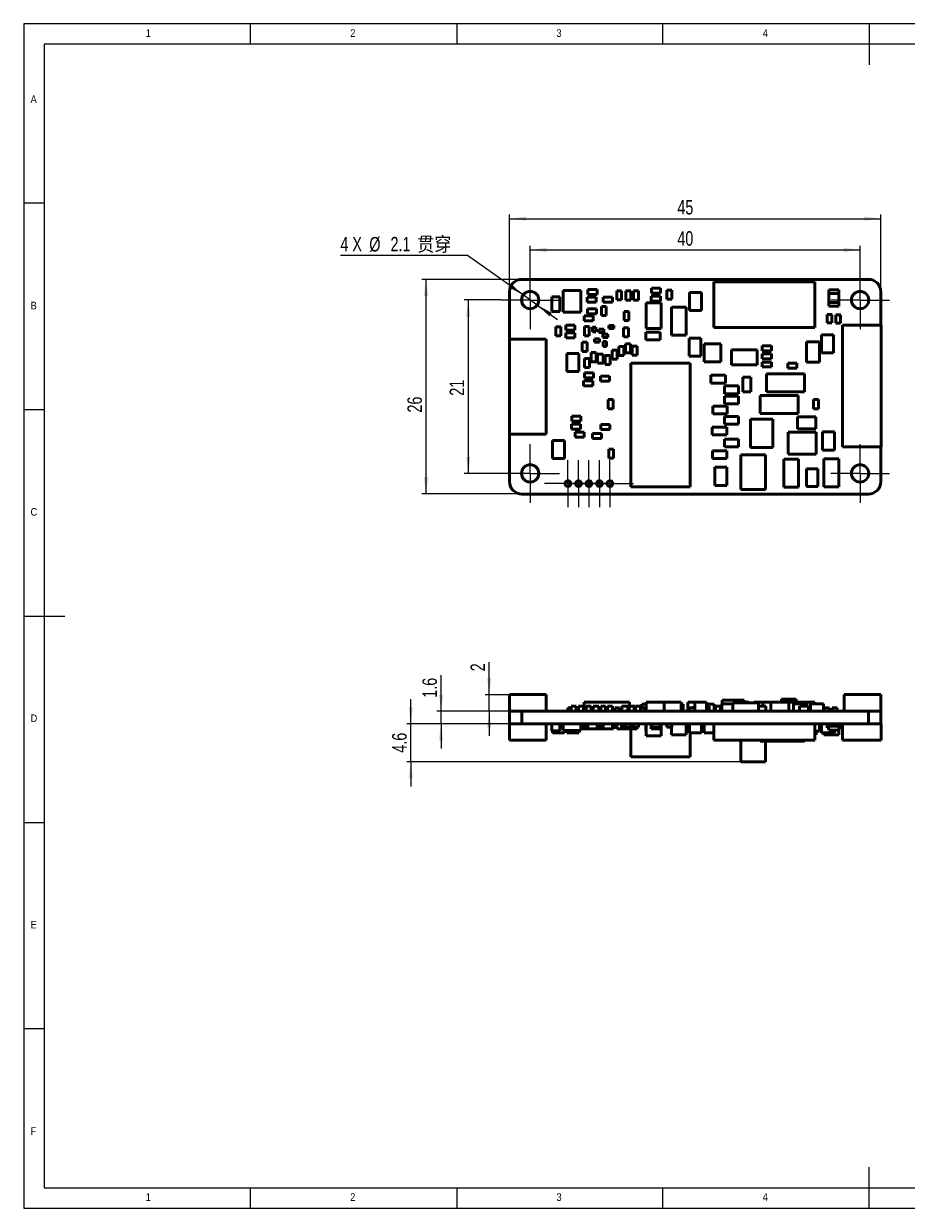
# Model space of a CAD drawing. Header units: millimetres. Extents: x 2 to 208, y 2 to 146.
# Tile 1 of 2: x 2 to 110, y 2 to 146. Entities that reach past the tile are written whole.
import ezdxf

# ---------------------------------------------------------------- set-up
doc = ezdxf.new("R2010")
doc.units = ezdxf.units.MM
doc.header["$LTSCALE"] = 0.5
doc.linetypes.add('CENTERX2', pattern=[20.32, 12.7, -2.54, 2.54, -2.54])
for name, color, linetype in [('CEN', 1, 'CENTERX2'), ('DIM', 82, 'Continuous'), ('TEXT', 5, 'Continuous')]:
    doc.layers.add(name, color=color, linetype=linetype)
doc.layers.add('SOL', color=7, linetype='Continuous', lineweight=50)
doc.styles.add('SLDTEXTSTYLE1', font='GOTHIC.TTF', dxfattribs={"width": 0.913})
doc.styles.add('SLDTEXTSTYLE4', font='ARIALNI.TTF', dxfattribs={"width": 0.87})
doc.styles.add('SLDTEXTSTYLE5', font='ARIALN.TTF', dxfattribs={"width": 0.87})
doc.styles.add('SLDTEXTSTYLE6', font='ARIALN.TTF', dxfattribs={"width": 0.87, "bigfont": 'bigfont'})
doc.dimstyles.new('SLDDIMSTYLE0', dxfattribs={"dimtxt": 1.75, "dimasz": 2, "dimexe": 0, "dimexo": 0.0625, "dimgap": 0.4375, "dimtad": 2, "dimrnd": 1e-09, "dimzin": 12, "dimdsep": 46, "dimtxsty": 'SLDTEXTSTYLE4', "dimsah": 1, "dimcen": 0.09, "dimadec": 0, "dimazin": 3, "dimtfac": 1, "dimtofl": 0, "dimtmove": 0, "dimatfit": 3, "dimfxl": 0, "dimfrac": 2, "dimtolj": 1, "dimtzin": 12, "dimarcsym": 0})
doc.dimstyles.new('SLDDIMSTYLE1', dxfattribs={"dimtxt": 1.75, "dimasz": 2, "dimexe": 0, "dimexo": 0.0625, "dimgap": 0.4375, "dimtad": 0, "dimtih": 1, "dimtoh": 1, "dimrnd": 1e-09, "dimzin": 12, "dimdsep": 46, "dimtxsty": 'SLDTEXTSTYLE4', "dimsah": 1, "dimcen": 0, "dimadec": 0, "dimazin": 3, "dimtfac": 1, "dimtmove": 0, "dimatfit": 3, "dimfxl": 0, "dimfrac": 2, "dimtolj": 1, "dimtzin": 12, "dimarcsym": 0})
doc.dimstyles.new('SLDDIMSTYLE2', dxfattribs={"dimtxt": 1.75, "dimasz": 2, "dimexe": 0, "dimexo": 0.0625, "dimgap": 0.4375, "dimtad": 2, "dimrnd": 1e-09, "dimzin": 12, "dimdsep": 46, "dimtxsty": 'SLDTEXTSTYLE4', "dimsah": 1, "dimcen": 0.09, "dimadec": 0, "dimazin": 3, "dimtfac": 1, "dimtmove": 0, "dimatfit": 0, "dimfxl": 0, "dimfrac": 2, "dimtolj": 1, "dimtzin": 12, "dimarcsym": 0})

# ---------------------------------------------------------------- blocks, each defined once
blk = doc.blocks.new('_D')
at = {"layer": 'DIM'}
for p, q in [((61.4, 113.53), (61.4, 122.88)), ((61.4, 122.38), (106.4, 122.38)), ((106.4, 113.53), (106.4, 122.88))]:
    blk.add_line(p, q, dxfattribs=at)
for points in [[(61.4, 122.38), (63.4, 122.13), (63.4, 122.63)], [(106.4, 122.38), (104.4, 122.63), (104.4, 122.13)]]:
    blk.add_solid(points, dxfattribs=at)
at = {"layer": 'DIM', "insert": (81.74, 124.64), "char_height": 1.75, "attachment_point": 1, "style": 'SLDTEXTSTYLE5'}
blk.add_mtext('45', dxfattribs=at)
blk = doc.blocks.new('_D_1')
at = {"layer": 'DIM'}
for p, q in [((62.9, 115.03), (50.77, 115.03)), ((51.27, 115.03), (51.27, 89.03)), ((62.9, 89.03), (50.77, 89.03))]:
    blk.add_line(p, q, dxfattribs=at)
for points in [[(51.27, 115.03), (51.02, 113.03), (51.52, 113.03)], [(51.27, 89.03), (51.52, 91.03), (51.02, 91.03)]]:
    blk.add_solid(points, dxfattribs=at)
at = {"layer": 'DIM', "insert": (49.02, 98.89), "char_height": 1.75, "attachment_point": 1, "rotation": 90, "style": 'SLDTEXTSTYLE5'}
blk.add_mtext('26', dxfattribs=at)
blk = doc.blocks.new('_D_2')
at = {"layer": 'DIM'}
for p, q in [((63.9, 116.08), (63.9, 119.1)), ((63.9, 118.6), (103.9, 118.6)), ((103.9, 116.08), (103.9, 119.1))]:
    blk.add_line(p, q, dxfattribs=at)
for points in [[(63.9, 118.6), (65.9, 118.35), (65.9, 118.85)], [(103.9, 118.6), (101.9, 118.85), (101.9, 118.35)]]:
    blk.add_solid(points, dxfattribs=at)
at = {"layer": 'DIM', "insert": (81.74, 120.86), "char_height": 1.75, "attachment_point": 1, "style": 'SLDTEXTSTYLE5'}
blk.add_mtext('40', dxfattribs=at)
blk = doc.blocks.new('_D_3')
at = {"layer": 'DIM'}
for p, q in [((60.35, 112.53), (55.9, 112.53)), ((56.4, 112.53), (56.4, 91.53)), ((60.35, 91.53), (55.9, 91.53))]:
    blk.add_line(p, q, dxfattribs=at)
for points in [[(56.4, 112.53), (56.15, 110.53), (56.65, 110.53)], [(56.4, 91.53), (56.65, 93.53), (56.15, 93.53)]]:
    blk.add_solid(points, dxfattribs=at)
at = {"layer": 'DIM', "insert": (54.14, 100.93), "char_height": 1.75, "attachment_point": 1, "rotation": 90, "style": 'SLDTEXTSTYLE5'}
blk.add_mtext('21', dxfattribs=at)
blk = doc.blocks.new('_D_4')
at = {"layer": 'DIM'}
for p, q in [((56.32, 117.91), (40.89, 117.91)), ((63.04, 113.14), (56.32, 117.91)), ((64.76, 111.92), (63.04, 113.14)), ((64.76, 111.92), (67.2, 110.18))]:
    blk.add_line(p, q, dxfattribs=at)
for points in [[(63.04, 113.14), (61.56, 114.5), (61.27, 114.09)], [(64.76, 111.92), (66.24, 110.56), (66.53, 110.96)]]:
    blk.add_solid(points, dxfattribs=at)
at = {"layer": 'DIM', "char_height": 1.75, "attachment_point": 1}
for s, insert, style in [('4 X ', (40.89, 120.17), 'SLDTEXTSTYLE5'), ('%%c', (44.4, 120.16), 'SLDTEXTSTYLE5'), ('2.1', (46.97, 120.17), 'SLDTEXTSTYLE5'), (' 贯穿', (49.71, 120.17), 'SLDTEXTSTYLE6')]:
    blk.add_mtext(s, dxfattribs=dict(at, insert=insert, style=style))
blk = doc.blocks.new('SW_CENTERMARKSYMBOL_0')
at = {"layer": 'CEN', "color": 0}
for p, q in [((0, 2.5), (0, 2.85)), ((0, 0), (0, 2.5)), ((-2.5, 0), (-2.85, 0)), ((0, 0), (-2.5, 0)), ((0, 0), (0, -2.5)), ((0, 0), (2.5, 0)), ((2.5, 0), (2.85, 0)), ((0, -2.5), (0, -2.85))]:
    blk.add_line(p, q, dxfattribs=at)
blk = doc.blocks.new('SW_CENTERMARKSYMBOL_1')
at = {"layer": 'CEN', "color": 0}
for p, q in [((0, 2.5), (0, 2.85)), ((0, 0), (0, 2.5)), ((-2.5, 0), (-2.85, 0)), ((0, 0), (-2.5, 0)), ((0, 0), (0, -2.5)), ((0, 0), (2.5, 0)), ((2.5, 0), (2.85, 0)), ((0, -2.5), (0, -2.85))]:
    blk.add_line(p, q, dxfattribs=at)
blk = doc.blocks.new('SW_CENTERMARKSYMBOL_2')
at = {"layer": 'CEN', "color": 0}
for p, q in [((0, 2.5), (0, 2.85)), ((0, 0), (0, 2.5)), ((0, 0), (-2.5, 0)), ((0, 0), (0, -2.5)), ((0, 0), (2.5, 0)), ((2.5, 0), (2.85, 0)), ((-2.5, 0), (-2.85, 0)), ((0, -2.5), (0, -2.85))]:
    blk.add_line(p, q, dxfattribs=at)
blk = doc.blocks.new('SW_CENTERMARKSYMBOL_3')
at = {"layer": 'CEN', "color": 0}
for p, q in [((0, 2.5), (0, 2.85)), ((0, 0), (0, 2.5)), ((0, 0), (-2.5, 0)), ((0, 0), (0, -2.5)), ((0, 0), (2.5, 0)), ((2.5, 0), (2.85, 0)), ((-2.5, 0), (-2.85, 0)), ((0, -2.5), (0, -2.85))]:
    blk.add_line(p, q, dxfattribs=at)
blk = doc.blocks.new('SW_CENTERMARKSYMBOL_4')
at = {"layer": 'CEN', "color": 0}
for p, q in [((0, 2.5), (0, 3.55)), ((0, 0), (0, 2.5)), ((-2.5, 0), (-3.55, 0)), ((0, 0), (-2.5, 0)), ((0, 0), (0, -2.5)), ((0, 0), (2.5, 0)), ((2.5, 0), (3.55, 0)), ((0, -2.5), (0, -3.55))]:
    blk.add_line(p, q, dxfattribs=at)
blk = doc.blocks.new('SW_CENTERMARKSYMBOL_5')
at = {"layer": 'CEN', "color": 0}
for p, q in [((0, 2.5), (0, 3.55)), ((0, 0), (0, 2.5)), ((0, 0), (-2.5, 0)), ((0, 0), (0, -2.5)), ((0, 0), (2.5, 0)), ((2.5, 0), (3.55, 0)), ((-2.5, 0), (-3.55, 0)), ((0, -2.5), (0, -3.55))]:
    blk.add_line(p, q, dxfattribs=at)
blk = doc.blocks.new('SW_CENTERMARKSYMBOL_6')
at = {"layer": 'CEN', "color": 0}
for p, q in [((0, 2.5), (0, 2.85)), ((0, 0), (0, 2.5)), ((-2.5, 0), (-2.85, 0)), ((0, 0), (-2.5, 0)), ((0, 0), (0, -2.5)), ((0, 0), (2.5, 0)), ((2.5, 0), (2.85, 0)), ((0, -2.5), (0, -2.85))]:
    blk.add_line(p, q, dxfattribs=at)
blk = doc.blocks.new('SW_CENTERMARKSYMBOL_7')
at = {"layer": 'CEN', "color": 0}
for p, q in [((0, 2.5), (0, 3.55)), ((0, 0), (0, 2.5)), ((0, 0), (-2.5, 0)), ((0, 0), (0, -2.5)), ((0, 0), (2.5, 0)), ((2.5, 0), (3.55, 0)), ((-2.5, 0), (-3.55, 0)), ((0, -2.5), (0, -3.55))]:
    blk.add_line(p, q, dxfattribs=at)
blk = doc.blocks.new('SW_CENTERMARKSYMBOL_8')
at = {"layer": 'CEN', "color": 0}
for p, q in [((0, 2.5), (0, 3.55)), ((0, 0), (0, 2.5)), ((-2.5, 0), (-3.55, 0)), ((0, 0), (-2.5, 0)), ((0, 0), (0, -2.5)), ((0, 0), (2.5, 0)), ((2.5, 0), (3.55, 0)), ((0, -2.5), (0, -3.55))]:
    blk.add_line(p, q, dxfattribs=at)
blk = doc.blocks.new('_D_5')
at = {"layer": 'DIM'}
for p, q in [((53.1, 62.72), (53.1, 67.08)), ((61.4, 62.72), (52.6, 62.72)), ((53.1, 61.19), (53.1, 62.72)), ((61.4, 61.19), (52.6, 61.19)), ((53.1, 61.19), (53.1, 58.19))]:
    blk.add_line(p, q, dxfattribs=at)
for points in [[(53.1, 62.72), (53.35, 64.72), (52.85, 64.72)], [(53.1, 61.19), (52.85, 59.19), (53.35, 59.19)]]:
    blk.add_solid(points, dxfattribs=at)
at = {"layer": 'DIM', "insert": (50.84, 64.34), "char_height": 1.75, "attachment_point": 1, "rotation": 90, "style": 'SLDTEXTSTYLE5'}
blk.add_mtext('1.6', dxfattribs=at)
blk = doc.blocks.new('_D_6')
at = {"layer": 'DIM'}
for p, q in [((58.93, 64.72), (58.93, 68.64)), ((61.4, 64.72), (58.43, 64.72)), ((58.93, 62.72), (58.93, 64.72)), ((61.4, 62.72), (58.43, 62.72)), ((58.93, 62.72), (58.93, 59.72))]:
    blk.add_line(p, q, dxfattribs=at)
for points in [[(58.93, 64.72), (59.18, 66.72), (58.68, 66.72)], [(58.93, 62.72), (58.68, 60.72), (59.18, 60.72)]]:
    blk.add_solid(points, dxfattribs=at)
at = {"layer": 'DIM', "insert": (56.68, 67.55), "char_height": 1.75, "attachment_point": 1, "rotation": 90, "style": 'SLDTEXTSTYLE5'}
blk.add_mtext('2', dxfattribs=at)
blk = doc.blocks.new('_D_7')
at = {"layer": 'DIM'}
for p, q in [((49.43, 61.19), (49.43, 64.19)), ((61.4, 61.19), (48.93, 61.19)), ((49.43, 56.59), (49.43, 61.19)), ((89.44, 56.59), (48.93, 56.59)), ((49.43, 56.59), (49.43, 53.59))]:
    blk.add_line(p, q, dxfattribs=at)
for points in [[(49.43, 61.19), (49.68, 63.19), (49.18, 63.19)], [(49.43, 56.59), (49.18, 54.59), (49.68, 54.59)]]:
    blk.add_solid(points, dxfattribs=at)
at = {"layer": 'DIM', "insert": (47.17, 57.69), "char_height": 1.75, "attachment_point": 1, "rotation": 90, "style": 'SLDTEXTSTYLE5'}
blk.add_mtext('4.6', dxfattribs=at)

msp = doc.modelspace()

# ---------------------------------------------------------------- linework, layer by layer
at = {"layer": 'SOL'}
for p, q in [((62.901, 115.027), (104.901, 115.027)), ((61.401, 107.793), (61.401, 113.527)), ((70.044, 113.684), (67.885, 113.684)), ((67.885, 113.684), (67.885, 111.055)), ((70.044, 111.055), (70.044, 113.684)), ((70.906, 113.807), (70.906, 113.207)), ((72.006, 113.807), (70.906, 113.807)), ((72.006, 113.207), (72.006, 113.807)), ((74.387, 113.646), (74.987, 113.646)), ((74.387, 112.546), (74.387, 113.646)), ((74.987, 113.646), (74.987, 112.546)), ((75.504, 113.621), (76.104, 113.621)), ((75.504, 112.521), (75.504, 113.621)), ((76.104, 113.621), (76.104, 112.521)), ((76.444, 112.521), (76.444, 113.621)), ((76.444, 113.621), (77.044, 113.621)), ((77.044, 113.621), (77.044, 112.521)), ((78.607, 113.955), (78.607, 113.355)), ((79.707, 113.955), (78.607, 113.955)), ((79.707, 113.355), (79.707, 113.955)), ((80.483, 113.722), (81.083, 113.722)), ((80.483, 112.622), (80.483, 113.722)), ((81.083, 113.722), (81.083, 112.622)), ((84.678, 113.457), (83.228, 113.457)), ((83.228, 113.457), (83.228, 111.257)), ((84.678, 111.257), (84.678, 113.457)), ((86.176, 109.211), (86.176, 114.722)), ((86.176, 114.722), (98.426, 114.722)), ((98.426, 114.722), (98.426, 109.211)), ((100.116, 112.715), (100.116, 113.77)), ((100.116, 113.77), (101.316, 113.77)), ((101.316, 113.77), (101.316, 112.65)), ((106.401, 113.527), (106.401, 109.479)), ((66.543, 112.902), (67.493, 112.902)), ((66.543, 111.152), (66.543, 112.902)), ((67.493, 112.902), (67.493, 111.152)), ((70.805, 112.867), (70.805, 112.267)), ((71.905, 112.867), (70.805, 112.867)), ((70.805, 112.267), (71.905, 112.267)), ((70.906, 113.207), (72.006, 113.207)), ((71.905, 112.267), (71.905, 112.867)), ((72.765, 112.863), (72.765, 112.263)), ((73.865, 112.863), (72.765, 112.863)), ((72.765, 112.263), (73.865, 112.263)), ((73.865, 112.263), (73.865, 112.863)), ((74.987, 112.546), (74.387, 112.546)), ((76.104, 112.521), (75.504, 112.521)), ((77.044, 112.521), (76.444, 112.521)), ((77.978, 109.082), (77.978, 112.182)), ((77.978, 112.182), (79.778, 112.182)), ((79.682, 112.99), (78.582, 112.99)), ((78.582, 112.99), (78.582, 112.39)), ((78.582, 112.39), (79.682, 112.39)), ((78.607, 113.355), (79.707, 113.355)), ((79.682, 112.39), (79.682, 112.99)), ((79.778, 112.182), (79.778, 109.082)), ((81.083, 112.622), (80.483, 112.622)), ((100.116, 112.211), (100.116, 113.329)), ((100.116, 113.329), (101.316, 113.329)), ((101.316, 112.211), (100.116, 112.211)), ((100.116, 111.77), (100.116, 112.211)), ((101.316, 113.329), (101.316, 112.211)), ((101.316, 112.211), (101.316, 111.77)), ((67.493, 111.152), (66.543, 111.152)), ((67.885, 111.055), (70.044, 111.055)), ((70.456, 110.625), (70.456, 110.025)), ((71.556, 110.625), (70.456, 110.625)), ((71.96, 111.466), (70.86, 111.466)), ((70.86, 111.466), (70.86, 110.866)), ((70.86, 110.866), (71.96, 110.866)), ((71.556, 110.025), (71.556, 110.625)), ((71.96, 110.866), (71.96, 111.466)), ((72.532, 111.741), (73.132, 111.741)), ((72.532, 110.641), (72.532, 111.741)), ((73.132, 110.641), (72.532, 110.641)), ((73.132, 111.741), (73.132, 110.641)), ((75.276, 110.032), (75.276, 111.132)), ((75.276, 111.132), (75.876, 111.132)), ((75.876, 111.132), (75.876, 110.032)), ((82.821, 111.651), (81.021, 111.651)), ((81.021, 111.651), (81.021, 108.251)), ((82.821, 108.251), (82.821, 111.651)), ((83.228, 111.257), (84.678, 111.257)), ((99.908, 109.756), (99.908, 110.756)), ((99.908, 110.756), (100.508, 110.756)), ((101.316, 111.77), (100.116, 111.77)), ((100.508, 110.756), (100.487, 110.735)), ((100.487, 110.735), (100.487, 109.756)), ((100.949, 109.73), (100.949, 110.73)), ((100.949, 110.73), (101.549, 110.73)), ((101.549, 110.73), (101.529, 110.71)), ((101.529, 110.71), (101.529, 109.73)), ((67.023, 109.275), (67.623, 109.275)), ((67.023, 108.175), (67.023, 109.275)), ((67.623, 109.275), (67.623, 108.175)), ((68.214, 109.463), (68.214, 108.863)), ((69.314, 109.463), (68.214, 109.463)), ((69.314, 108.863), (69.314, 109.463)), ((70.456, 110.025), (71.556, 110.025)), ((70.471, 109.307), (71.071, 109.307)), ((70.471, 108.207), (70.471, 109.307)), ((71.071, 109.307), (71.071, 108.207)), ((71.866, 109.254), (71.466, 109.254)), ((71.466, 109.254), (71.466, 108.653)), ((71.866, 108.653), (71.866, 109.254)), ((73.424, 109.458), (73.424, 109.058)), ((74.024, 109.458), (73.424, 109.458)), ((74.024, 109.058), (74.024, 109.458)), ((75.202, 109.148), (75.802, 109.148)), ((75.202, 108.048), (75.202, 109.148)), ((75.876, 110.032), (75.276, 110.032)), ((75.802, 109.148), (75.802, 108.048)), ((79.778, 109.082), (77.978, 109.082)), ((98.426, 109.211), (86.176, 109.211)), ((100.487, 109.756), (99.908, 109.756)), ((101.529, 109.73), (100.949, 109.73)), ((101.751, 94.729), (101.751, 109.479)), ((101.751, 109.479), (106.45, 109.479)), ((106.45, 109.479), (106.448, 109.477)), ((106.448, 109.477), (106.448, 94.729)), ((61.4, 107.793), (61.4, 96.262)), ((65.842, 107.793), (61.4, 107.793)), ((65.842, 96.262), (65.842, 107.793)), ((67.623, 108.175), (67.023, 108.175)), ((68.214, 108.863), (69.314, 108.863)), ((68.214, 108.549), (68.214, 107.949)), ((69.314, 108.549), (68.214, 108.549)), ((68.214, 107.949), (69.314, 107.949)), ((69.314, 107.949), (69.314, 108.549)), ((71.071, 108.207), (70.471, 108.207)), ((71.466, 108.653), (71.866, 108.653)), ((72.296, 107.833), (71.696, 107.833)), ((71.696, 107.833), (71.696, 107.433)), ((72.23, 108.976), (72.23, 108.576)), ((72.83, 108.976), (72.23, 108.976)), ((72.23, 108.576), (72.83, 108.576)), ((72.296, 107.433), (72.296, 107.833)), ((72.712, 108.392), (72.712, 107.992)), ((73.312, 108.392), (72.712, 108.392)), ((72.712, 107.992), (73.312, 107.992)), ((72.83, 108.576), (72.83, 108.976)), ((73.312, 107.992), (73.312, 108.392)), ((73.424, 109.058), (74.024, 109.058)), ((75.802, 108.048), (75.202, 108.048)), ((77.926, 108.644), (77.926, 107.694)), ((79.676, 108.644), (77.926, 108.644)), ((77.926, 107.694), (79.676, 107.694)), ((79.676, 107.694), (79.676, 108.644)), ((81.021, 108.251), (82.821, 108.251)), ((83.159, 107.92), (83.159, 105.72)), ((84.609, 107.92), (83.159, 107.92)), ((84.609, 105.72), (84.609, 107.92)), ((99.211, 108.326), (99.211, 106.126)), ((100.661, 108.326), (99.211, 108.326)), ((100.661, 106.126), (100.661, 108.326)), ((70.191, 107.402), (70.791, 107.402)), ((70.191, 106.302), (70.191, 107.402)), ((70.791, 106.302), (70.191, 106.302)), ((70.791, 107.402), (70.791, 106.302)), ((71.696, 107.433), (72.296, 107.433)), ((72.755, 107.508), (72.755, 106.907)), ((73.155, 107.508), (72.755, 107.508)), ((72.755, 106.907), (73.155, 106.907)), ((73.155, 106.907), (73.155, 107.508)), ((73.853, 106.458), (74.453, 106.458)), ((73.853, 105.358), (73.853, 106.458)), ((74.453, 106.458), (74.453, 105.358)), ((74.666, 105.79), (74.666, 106.89)), ((74.666, 106.89), (75.266, 106.89)), ((75.266, 106.89), (75.266, 105.79)), ((75.474, 106.124), (75.474, 107.224)), ((75.474, 107.224), (76.074, 107.224)), ((76.074, 107.224), (76.074, 106.124)), ((76.266, 106.941), (76.866, 106.941)), ((76.266, 105.841), (76.266, 106.941)), ((76.866, 106.941), (76.866, 105.841)), ((84.976, 107.234), (84.976, 105.034)), ((87.008, 107.234), (84.976, 107.234)), ((87.008, 105.034), (87.008, 107.234)), ((88.303, 106.475), (91.403, 106.475)), ((88.303, 104.675), (88.303, 106.475)), ((91.403, 106.475), (91.403, 104.675)), ((93.143, 106.97), (92.043, 106.97)), ((92.043, 106.97), (92.043, 106.37)), ((92.043, 106.37), (93.143, 106.37)), ((93.143, 106.37), (93.143, 106.97)), ((97.384, 105.011), (97.384, 107.46)), ((97.384, 107.46), (98.984, 107.46)), ((98.984, 107.46), (98.984, 105.011)), ((69.8, 106.066), (68.35, 106.066)), ((68.35, 106.066), (68.35, 103.866)), ((69.8, 103.866), (69.8, 106.066)), ((70.496, 105.446), (71.096, 105.446)), ((70.496, 104.346), (70.496, 105.446)), ((71.096, 105.446), (71.096, 104.346)), ((71.283, 105.057), (71.283, 106.157)), ((71.283, 106.157), (71.883, 106.157)), ((71.883, 105.057), (71.283, 105.057)), ((71.883, 106.157), (71.883, 105.057)), ((72.053, 105.973), (72.753, 105.973)), ((72.053, 104.873), (72.053, 105.973)), ((72.753, 104.873), (72.053, 104.873)), ((72.753, 105.973), (72.753, 104.873)), ((72.99, 104.723), (72.99, 105.823)), ((72.99, 105.823), (73.59, 105.823)), ((73.59, 105.823), (73.59, 104.723)), ((74.453, 105.358), (73.853, 105.358)), ((75.266, 105.79), (74.666, 105.79)), ((76.074, 106.124), (75.474, 106.124)), ((76.088, 104.879), (83.301, 104.879)), ((76.088, 89.916), (76.088, 104.879)), ((76.866, 105.841), (76.266, 105.841)), ((83.159, 105.72), (84.609, 105.72)), ((83.301, 104.879), (83.301, 89.916)), ((84.976, 105.034), (87.008, 105.034)), ((92.043, 106.005), (92.043, 105.405)), ((93.143, 106.005), (92.043, 106.005)), ((92.043, 105.405), (93.143, 105.405)), ((92.043, 105.014), (92.043, 104.414)), ((93.143, 105.014), (92.043, 105.014)), ((93.143, 105.405), (93.143, 106.005)), ((93.143, 104.414), (93.143, 105.014)), ((95.145, 104.885), (95.145, 104.285)), ((96.245, 104.885), (95.145, 104.885)), ((96.245, 104.285), (96.245, 104.885)), ((98.984, 105.011), (97.384, 105.011)), ((99.211, 106.126), (100.661, 106.126)), ((68.35, 103.866), (69.8, 103.866)), ((71.581, 103.716), (70.481, 103.716)), ((70.481, 103.716), (70.481, 103.116)), ((71.096, 104.346), (70.496, 104.346)), ((71.581, 103.116), (71.581, 103.716)), ((73.59, 104.723), (72.99, 104.723)), ((85.821, 103.409), (85.821, 102.459)), ((87.571, 103.409), (85.821, 103.409)), ((87.571, 102.459), (87.571, 103.409)), ((91.403, 104.675), (88.303, 104.675)), ((92.043, 104.414), (93.143, 104.414)), ((92.556, 101.41), (92.556, 103.594)), ((92.556, 103.594), (97.156, 103.594)), ((95.145, 104.285), (96.245, 104.285)), ((97.156, 103.594), (97.156, 101.41)), ((70.38, 102.751), (70.38, 102.151)), ((71.48, 102.751), (70.38, 102.751)), ((70.38, 102.151), (71.48, 102.151)), ((70.481, 103.116), (71.581, 103.116)), ((71.48, 102.151), (71.48, 102.751)), ((72.437, 103.285), (72.437, 102.685)), ((73.537, 103.285), (72.437, 103.285)), ((72.437, 102.685), (73.537, 102.685)), ((73.537, 102.685), (73.537, 103.285)), ((85.821, 102.459), (87.571, 102.459)), ((87.472, 102.113), (87.472, 101.163)), ((89.172, 102.113), (87.472, 102.113)), ((89.172, 101.163), (89.172, 102.113)), ((89.682, 103.174), (90.632, 103.174)), ((89.682, 101.424), (89.682, 103.174)), ((90.632, 103.174), (90.632, 101.424)), ((73.371, 100.457), (73.971, 100.457)), ((73.371, 99.357), (73.371, 100.457)), ((73.971, 100.457), (73.971, 99.357)), ((87.472, 101.163), (89.172, 101.163)), ((87.472, 100.894), (87.472, 99.944)), ((89.172, 100.894), (87.472, 100.894)), ((89.172, 99.944), (89.172, 100.894)), ((90.632, 101.424), (89.682, 101.424)), ((91.778, 98.768), (91.778, 100.953)), ((91.778, 100.953), (96.378, 100.953)), ((97.156, 101.41), (92.556, 101.41)), ((96.378, 100.953), (96.378, 98.768)), ((98.249, 100.461), (98.849, 100.461)), ((98.249, 99.361), (98.249, 100.461)), ((98.849, 100.461), (98.849, 99.361)), ((73.971, 99.357), (73.371, 99.357)), ((86.025, 99.675), (86.025, 98.725)), ((87.775, 99.675), (86.025, 99.675)), ((87.472, 99.944), (89.172, 99.944)), ((87.775, 98.725), (87.775, 99.675)), ((98.849, 99.361), (98.249, 99.361)), ((68.957, 98.459), (68.957, 97.859)), ((70.057, 98.459), (68.957, 98.459)), ((68.957, 97.859), (70.057, 97.859)), ((70.057, 97.859), (70.057, 98.459)), ((86.025, 98.725), (87.775, 98.725)), ((87.447, 98.43), (87.447, 97.48)), ((89.147, 98.43), (87.447, 98.43)), ((89.147, 97.48), (89.147, 98.43)), ((93.311, 98.081), (90.611, 98.081)), ((90.611, 98.081), (90.611, 94.681)), ((96.378, 98.768), (91.778, 98.768)), ((93.311, 94.681), (93.311, 98.081)), ((98.522, 98.376), (96.322, 98.376)), ((96.322, 98.376), (96.322, 96.926)), ((98.522, 96.926), (98.522, 98.376)), ((61.4, 96.262), (65.842, 96.262)), ((61.401, 90.527), (61.401, 96.262)), ((68.906, 97.493), (68.906, 96.893)), ((70.006, 97.493), (68.906, 97.493)), ((68.906, 96.893), (70.006, 96.893)), ((69.338, 96.503), (69.338, 95.903)), ((70.438, 96.503), (69.338, 96.503)), ((70.006, 96.893), (70.006, 97.493)), ((70.438, 95.903), (70.438, 96.503)), ((72.546, 96.35), (71.446, 96.35)), ((71.446, 96.35), (71.446, 95.75)), ((72.46, 97.438), (72.46, 96.838)), ((73.56, 97.438), (72.46, 97.438)), ((72.46, 96.838), (73.56, 96.838)), ((72.546, 95.75), (72.546, 96.35)), ((73.56, 96.838), (73.56, 97.438)), ((85.974, 97.135), (85.974, 96.185)), ((87.724, 97.135), (85.974, 97.135)), ((85.974, 96.185), (87.724, 96.185)), ((87.447, 97.48), (89.147, 97.48)), ((87.724, 96.185), (87.724, 97.135)), ((95.182, 96.537), (95.182, 93.837)), ((98.582, 96.537), (95.182, 96.537)), ((96.322, 96.926), (98.522, 96.926)), ((98.582, 93.837), (98.582, 96.537)), ((100.788, 96.541), (99.338, 96.541)), ((99.338, 96.541), (99.338, 94.341)), ((100.788, 94.341), (100.788, 96.541)), ((68.073, 95.525), (66.623, 95.525)), ((66.623, 95.525), (66.623, 93.325)), ((68.073, 93.325), (68.073, 95.525)), ((69.338, 95.903), (70.438, 95.903)), ((71.446, 95.75), (72.546, 95.75)), ((87.447, 95.687), (87.447, 94.737)), ((89.147, 95.687), (87.447, 95.687)), ((87.447, 94.737), (89.147, 94.737)), ((89.147, 94.737), (89.147, 95.687)), ((106.448, 94.729), (101.751, 94.729)), ((106.401, 94.729), (106.401, 90.527)), ((66.623, 93.325), (68.073, 93.325)), ((73.421, 94.463), (74.021, 94.463)), ((73.421, 93.363), (73.421, 94.463)), ((74.021, 93.363), (73.421, 93.363)), ((74.021, 94.463), (74.021, 93.363)), ((85.999, 94.265), (85.999, 93.315)), ((87.749, 94.265), (85.999, 94.265)), ((85.999, 93.315), (87.749, 93.315)), ((87.749, 93.315), (87.749, 94.265)), ((89.438, 89.582), (89.438, 93.782)), ((89.438, 93.782), (92.438, 93.782)), ((90.611, 94.681), (93.311, 94.681)), ((92.438, 93.782), (92.438, 89.582)), ((95.182, 93.837), (98.582, 93.837)), ((99.338, 94.341), (100.788, 94.341)), ((101.319, 93.28), (99.519, 93.28)), ((99.519, 93.28), (99.519, 89.88)), ((101.319, 89.88), (101.319, 93.28)), ((87.726, 92.274), (86.276, 92.274)), ((86.276, 92.274), (86.276, 90.074)), ((87.726, 90.074), (87.726, 92.274)), ((96.442, 93.255), (94.642, 93.255)), ((94.642, 93.255), (94.642, 89.855)), ((96.442, 89.855), (96.442, 93.255)), ((98.782, 92.071), (97.382, 92.071)), ((97.382, 92.071), (97.382, 89.921)), ((98.782, 89.921), (98.782, 92.071)), ((104.901, 89.027), (62.901, 89.027)), ((83.301, 89.916), (76.088, 89.916)), ((86.276, 90.074), (87.726, 90.074)), ((92.438, 89.582), (89.438, 89.582)), ((94.642, 89.855), (96.442, 89.855)), ((97.382, 89.921), (98.782, 89.921)), ((99.519, 89.88), (101.319, 89.88)), ((61.4, 62.723), (61.4, 64.723)), ((65.842, 64.723), (61.4, 64.723)), ((65.842, 64.723), (65.842, 62.723)), ((106.401, 64.723), (101.959, 64.723)), ((101.959, 62.723), (101.959, 64.723)), ((106.401, 64.723), (106.401, 62.723)), ((68.87, 63.323), (69.47, 63.323)), ((68.87, 63.323), (68.87, 62.723)), ((69.47, 63.323), (69.47, 62.723)), ((69.764, 63.323), (69.764, 62.723)), ((69.764, 63.323), (70.364, 63.323)), ((70.364, 63.323), (70.364, 62.723)), ((70.449, 63.823), (70.449, 62.723)), ((70.449, 63.823), (75.935, 63.823)), ((70.678, 63.323), (70.678, 62.723)), ((70.678, 63.323), (71.278, 63.323)), ((71.278, 63.323), (71.278, 62.723)), ((71.543, 63.323), (71.543, 62.723)), ((71.543, 63.323), (72.243, 63.323)), ((72.243, 62.723), (72.243, 63.323)), ((72.451, 63.323), (72.451, 62.723)), ((72.451, 63.323), (73.051, 63.323)), ((73.051, 63.323), (73.051, 62.723)), ((73.294, 63.323), (73.294, 62.723)), ((73.294, 63.323), (73.894, 63.323)), ((73.894, 63.323), (73.894, 62.723)), ((75.022, 63.323), (75.722, 63.323)), ((75.022, 63.323), (75.022, 62.723)), ((75.722, 62.723), (75.722, 63.323)), ((75.911, 63.323), (75.911, 62.723)), ((75.911, 63.323), (76.511, 63.323)), ((75.935, 63.823), (75.935, 63.323)), ((76.511, 63.323), (76.511, 62.723)), ((76.511, 63.323), (76.582, 63.323)), ((76.582, 63.323), (76.582, 62.723)), ((76.673, 63.323), (76.673, 62.723)), ((76.673, 63.323), (77.273, 63.323)), ((77.273, 63.323), (77.273, 62.723)), ((77.44, 63.573), (77.44, 63.123)), ((77.455, 63.573), (77.44, 63.573)), ((77.455, 63.573), (77.455, 63.123)), ((77.955, 63.573), (77.455, 63.573)), ((80.155, 63.823), (77.955, 63.823)), ((77.955, 63.823), (77.955, 62.723)), ((80.155, 63.823), (82.202, 63.823)), ((80.155, 63.823), (80.155, 62.723)), ((80.155, 63.823), (80.155, 63.823)), ((80.155, 63.823), (80.155, 62.723)), ((82.202, 63.823), (82.202, 62.723)), ((82.43, 63.573), (82.202, 63.573)), ((82.43, 63.573), (82.43, 62.723)), ((82.44, 63.573), (82.43, 63.573)), ((82.44, 63.573), (82.44, 62.723)), ((83.012, 63.823), (83.012, 62.723)), ((83.869, 63.823), (83.012, 63.823)), ((83.733, 63.323), (83.869, 63.323)), ((83.733, 63.123), (83.733, 63.323)), ((83.869, 63.823), (85.269, 63.823)), ((83.869, 62.723), (83.869, 63.823)), ((85.269, 63.823), (85.269, 62.723)), ((86.225, 63.573), (85.269, 63.573)), ((85.597, 63.323), (85.269, 63.323)), ((85.597, 62.723), (85.597, 63.323)), ((86.225, 62.723), (86.225, 63.573)), ((86.378, 63.323), (86.378, 62.723)), ((86.378, 63.323), (86.978, 63.323)), ((86.978, 63.323), (86.978, 62.723)), ((87.122, 63.623), (88.481, 63.623)), ((87.122, 63.623), (87.122, 62.723)), ((89.856, 64.073), (87.156, 64.073)), ((87.156, 64.073), (87.156, 63.623)), ((88.481, 62.723), (88.481, 63.723)), ((88.481, 63.723), (91.58, 63.723)), ((89.856, 64.073), (89.856, 63.723)), ((90.423, 63.823), (89.856, 63.823)), ((90.423, 63.823), (90.423, 63.723)), ((91.04, 63.723), (91.04, 63.823)), ((92.11, 63.823), (91.04, 63.823)), ((91.58, 63.723), (91.58, 62.723)), ((91.58, 63.323), (92.485, 63.323)), ((92.11, 63.823), (93.071, 63.823)), ((92.11, 63.323), (92.11, 63.823)), ((92.485, 63.323), (92.485, 62.723)), ((93.071, 63.823), (93.071, 62.723)), ((95.271, 63.823), (93.071, 63.823)), ((94.361, 63.823), (94.361, 64.173)), ((94.361, 64.173), (96.161, 64.173)), ((95.271, 63.823), (98.412, 63.823)), ((95.271, 62.723), (95.271, 63.823)), ((95.834, 63.623), (95.834, 62.723)), ((95.834, 63.623), (97.434, 63.623)), ((96.161, 64.173), (96.161, 63.823)), ((96.542, 63.323), (97.642, 63.323)), ((96.542, 62.723), (96.542, 63.323)), ((97.434, 63.623), (97.434, 63.323)), ((97.642, 63.323), (97.642, 62.723)), ((97.866, 63.623), (97.866, 62.723)), ((97.866, 63.623), (99.466, 63.623)), ((98.412, 63.823), (98.412, 63.623)), ((99.466, 63.623), (99.466, 62.723)), ((61.401, 62.723), (61.4, 62.723)), ((61.401, 62.723), (61.401, 61.195)), ((61.401, 62.723), (62.901, 62.723)), ((62.901, 62.723), (62.901, 61.195)), ((62.901, 62.723), (104.901, 62.723)), ((68.87, 63.123), (68.468, 63.123)), ((68.468, 63.123), (68.468, 62.723)), ((69.568, 63.123), (69.47, 63.123)), ((69.568, 63.123), (69.568, 62.723)), ((74.148, 63.123), (74.148, 62.723)), ((74.148, 63.123), (74.748, 63.123)), ((74.748, 62.723), (74.748, 63.123)), ((76.582, 63.123), (76.673, 63.123)), ((77.273, 63.123), (77.806, 63.123)), ((77.806, 62.723), (77.806, 63.123)), ((77.955, 63.123), (77.806, 63.123)), ((83.869, 63.123), (83.23, 63.123)), ((83.23, 63.123), (83.23, 62.723)), ((99.535, 63.123), (99.535, 62.723)), ((99.535, 63.123), (100.135, 63.123)), ((100.135, 62.723), (100.135, 63.123)), ((100.525, 63.123), (100.525, 62.723)), ((100.525, 63.123), (101.125, 63.123)), ((101.125, 62.723), (101.125, 63.123)), ((104.901, 62.723), (104.901, 61.195)), ((104.901, 62.723), (106.401, 62.723)), ((106.401, 62.723), (106.401, 62.723)), ((106.401, 62.723), (106.401, 61.195)), ((61.401, 61.195), (61.4, 61.195)), ((61.4, 59.195), (61.4, 61.195)), ((61.401, 61.195), (62.901, 61.195)), ((62.901, 61.195), (104.901, 61.195)), ((65.842, 61.195), (65.842, 59.195)), ((66.543, 61.195), (66.543, 60.345)), ((66.543, 60.345), (67.493, 60.345)), ((66.623, 60.095), (66.623, 60.345)), ((67.493, 60.345), (67.493, 61.195)), ((67.493, 60.595), (67.623, 60.595)), ((67.623, 61.195), (67.623, 60.595)), ((67.885, 61.195), (67.885, 60.395)), ((70.044, 60.395), (67.885, 60.395)), ((68.073, 60.395), (68.073, 60.095)), ((68.35, 60.095), (68.35, 60.395)), ((69.8, 60.395), (69.8, 60.095)), ((70.044, 61.195), (70.044, 60.395)), ((70.057, 60.795), (70.044, 60.795)), ((70.057, 61.195), (70.057, 60.795)), ((70.191, 60.795), (70.057, 60.795)), ((70.191, 61.195), (70.191, 60.595)), ((70.191, 60.595), (70.456, 60.595)), ((70.456, 60.595), (70.456, 61.195)), ((70.86, 60.595), (70.456, 60.595)), ((70.805, 61.195), (70.805, 60.795)), ((70.906, 60.795), (70.805, 60.795)), ((70.86, 60.595), (70.86, 60.795)), ((70.906, 60.595), (70.86, 60.595)), ((70.906, 60.595), (70.906, 61.195)), ((72.006, 60.595), (70.906, 60.595)), ((72.006, 61.195), (72.006, 60.595)), ((72.23, 60.895), (72.006, 60.895)), ((72.053, 60.795), (72.006, 60.795)), ((72.053, 60.895), (72.053, 60.595)), ((72.053, 60.595), (72.532, 60.595)), ((72.23, 61.195), (72.23, 60.895)), ((72.532, 60.895), (72.23, 60.895)), ((72.532, 61.195), (72.532, 60.595)), ((72.532, 60.595), (72.765, 60.595)), ((72.765, 60.595), (72.765, 61.195)), ((73.865, 60.595), (72.765, 60.595)), ((73.865, 61.195), (73.865, 60.595)), ((74.024, 60.895), (73.865, 60.895)), ((73.865, 60.795), (74.387, 60.795)), ((73.865, 60.595), (73.971, 60.595)), ((73.971, 60.795), (73.971, 60.595)), ((73.971, 60.595), (74.021, 60.595)), ((74.021, 60.795), (74.021, 60.595)), ((74.024, 60.895), (74.024, 61.195)), ((74.387, 61.195), (74.387, 60.595)), ((74.387, 60.595), (74.987, 60.595)), ((74.987, 61.195), (74.987, 60.595)), ((74.987, 60.595), (75.202, 60.595)), ((75.202, 61.195), (75.202, 60.595)), ((75.202, 60.595), (75.276, 60.595)), ((75.276, 61.195), (75.276, 60.595)), ((75.276, 60.595), (75.876, 60.595)), ((75.504, 61.195), (75.504, 60.795)), ((75.504, 60.795), (76.104, 60.795)), ((75.876, 60.795), (75.876, 60.595)), ((75.876, 60.595), (76.074, 60.595)), ((76.074, 60.795), (76.074, 60.595)), ((76.088, 60.795), (76.088, 57.195)), ((76.104, 60.795), (76.104, 61.195)), ((76.266, 61.195), (76.266, 60.595)), ((76.266, 60.595), (76.866, 60.595)), ((76.444, 61.195), (76.444, 60.795)), ((76.444, 60.795), (77.044, 60.795)), ((76.866, 60.795), (76.866, 60.595)), ((77.044, 60.795), (77.044, 61.195)), ((77.926, 61.195), (77.926, 60.345)), ((77.978, 60.345), (77.926, 60.345)), ((77.978, 59.745), (77.978, 61.195)), ((78.582, 60.595), (78.582, 61.195)), ((79.682, 60.595), (78.582, 60.595)), ((78.607, 61.195), (78.607, 60.795)), ((79.707, 60.795), (78.607, 60.795)), ((79.682, 60.795), (79.682, 60.595)), ((79.707, 61.195), (79.707, 60.795)), ((79.778, 61.195), (79.778, 59.745)), ((80.483, 61.195), (80.483, 60.795)), ((80.483, 60.795), (81.083, 60.795)), ((81.021, 60.795), (81.021, 59.845)), ((81.083, 60.795), (81.083, 61.195)), ((82.821, 61.195), (82.821, 59.845)), ((83.159, 60.095), (83.159, 61.195)), ((83.228, 60.095), (83.228, 61.195)), ((84.678, 61.195), (84.678, 60.095)), ((84.976, 60.095), (84.976, 61.195)), ((86.176, 59.195), (86.176, 61.195)), ((98.426, 61.195), (98.426, 59.195)), ((98.426, 60.295), (98.984, 60.295)), ((98.522, 60.095), (98.522, 60.295)), ((98.582, 59.845), (98.582, 60.295)), ((98.984, 61.195), (98.984, 60.295)), ((99.211, 60.095), (99.211, 61.195)), ((99.908, 61.195), (99.908, 60.695)), ((99.908, 60.695), (100.116, 60.695)), ((100.116, 60.915), (100.116, 61.195)), ((100.116, 60.415), (100.116, 60.915)), ((100.116, 60.915), (101.316, 60.915)), ((100.116, 60.415), (101.316, 60.415)), ((100.661, 60.415), (100.661, 60.095)), ((100.788, 60.415), (100.788, 60.095)), ((101.316, 61.195), (101.316, 60.915)), ((101.316, 60.915), (101.316, 60.415)), ((101.316, 60.915), (101.316, 60.415)), ((101.316, 60.695), (101.549, 60.695)), ((101.316, 60.415), (101.316, 60.415)), ((101.319, 60.695), (101.319, 59.845)), ((101.549, 60.695), (101.549, 61.195)), ((101.751, 61.195), (101.751, 59.195)), ((104.901, 61.195), (106.401, 61.195)), ((106.401, 61.195), (106.45, 61.195)), ((106.45, 59.195), (106.45, 61.195)), ((65.842, 59.195), (61.4, 59.195)), ((68.073, 60.095), (66.623, 60.095)), ((69.8, 60.095), (68.35, 60.095)), ((77.978, 59.745), (79.778, 59.745)), ((82.821, 59.845), (81.021, 59.845)), ((83.228, 60.095), (83.159, 60.095)), ((84.678, 60.095), (83.228, 60.095)), ((83.301, 57.195), (83.301, 60.095)), ((86.176, 60.095), (84.976, 60.095)), ((86.176, 59.195), (98.426, 59.195)), ((89.438, 56.595), (89.438, 59.195)), ((91.778, 59.195), (91.778, 59.095)), ((91.778, 59.095), (92.556, 59.095)), ((92.438, 56.595), (92.438, 59.095)), ((92.556, 59.195), (92.556, 59.095)), ((92.556, 59.095), (97.156, 59.095)), ((97.156, 59.095), (97.156, 59.195)), ((98.522, 60.095), (98.426, 60.095)), ((98.582, 59.845), (98.426, 59.845)), ((100.661, 60.095), (99.211, 60.095)), ((99.519, 60.095), (99.519, 59.845)), ((101.319, 59.845), (99.519, 59.845)), ((100.788, 60.095), (100.661, 60.095)), ((101.751, 59.195), (106.45, 59.195)), ((76.088, 57.195), (83.301, 57.195)), ((89.438, 56.595), (92.438, 56.595))]:
    msp.add_line(p, q, dxfattribs=at)
for centre, radius in [((63.901, 112.527), 1.05), ((103.901, 112.527), 1.05), ((63.901, 91.527), 1.05), ((103.901, 91.527), 1.05), ((68.485, 90.284), 0.35), ((69.755, 90.284), 0.35), ((71.025, 90.284), 0.35), ((72.295, 90.284), 0.35), ((73.565, 90.284), 0.35)]:
    msp.add_circle(centre, radius, dxfattribs=at)
for centre, start, end in [((62.899, 113.529), 89.95569, 180.04431), ((104.902, 113.529), 359.95569, 90.04431), ((62.899, 90.526), 179.95569, 270.04431), ((104.902, 90.526), 269.95569, 0.04431)]:
    msp.add_arc(centre, 1.499, start, end, dxfattribs=at)
at = {"layer": 'TEXT'}
for p, q in [((207.5, 146), (2.5, 146)), ((2.5, 146), (2.5, 2.5)), ((30, 143.5), (30, 146)), ((55, 146), (55, 143.5)), ((80, 143.5), (80, 146)), ((105, 146), (105, 141)), ((205, 143.5), (5, 143.5)), ((5, 143.5), (5, 5)), ((5, 124.25), (2.5, 124.25)), ((2.5, 99.25), (5, 99.25)), ((2.5, 74.25), (7.5, 74.25)), ((2.5, 49.25), (5, 49.25)), ((5, 24.25), (2.5, 24.25)), ((105, 2.5), (105, 7.5)), ((5, 5), (113.9, 5)), ((30, 2.5), (30, 5)), ((55, 5), (55, 2.5)), ((80, 2.5), (80, 5)), ((2.5, 2.5), (207.5, 2.5))]:
    msp.add_line(p, q, dxfattribs=at)

# ---------------------------------------------------------------- block references
at = {"layer": 'CEN'}
for name, p in [('SW_CENTERMARKSYMBOL_7', (63.901, 112.527)), ('SW_CENTERMARKSYMBOL_5', (103.901, 112.527)), ('SW_CENTERMARKSYMBOL_8', (63.901, 91.527)), ('SW_CENTERMARKSYMBOL_4', (103.901, 91.527)), ('SW_CENTERMARKSYMBOL_2', (68.485, 90.284)), ('SW_CENTERMARKSYMBOL_6', (69.755, 90.284)), ('SW_CENTERMARKSYMBOL_3', (71.025, 90.284)), ('SW_CENTERMARKSYMBOL_0', (72.295, 90.284)), ('SW_CENTERMARKSYMBOL_1', (73.565, 90.284))]:
    msp.add_blockref(name, p, dxfattribs=at)

# ---------------------------------------------------------------- texts
at = {"layer": 'TEXT', "char_height": 0.926, "attachment_point": 1, "style": 'SLDTEXTSTYLE1'}
for s, insert in [('1', (17.292, 145.323)), ('2', (42.083, 145.323)), ('3', (67.083, 145.323)), ('4', (92.083, 145.323)), ('A', (3.333, 137.323)), ('B', (3.333, 112.323)), ('C', (3.333, 87.323)), ('D', (3.333, 62.323)), ('E', (3.333, 37.323)), ('F', (3.333, 12.323)), ('1', (17.292, 4.323)), ('2', (42.083, 4.323)), ('3', (67.083, 4.323)), ('4', (92.083, 4.323))]:
    msp.add_mtext(s, dxfattribs=dict(at, insert=insert))

# ---------------------------------------------------------------- dimensions: what is measured, and where the dimension line sits
at = {"layer": 'DIM'}
for base, p1, p2, angle, dimstyle, picture, middle in [((106.401, 122.384), (61.401, 113.527), (106.401, 113.527), 0, 'SLDDIMSTYLE0', '_D', (82.838, 122.384)), ((103.901, 118.604), (63.901, 116.077), (103.901, 116.077), 0, 'SLDDIMSTYLE0', '_D_2', (82.838, 118.604)), ((51.272, 89.027), (62.901, 115.027), (62.901, 89.027), 90, 'SLDDIMSTYLE0', '_D_1', (51.272, 99.99)), ((56.4, 91.527), (60.351, 112.527), (60.351, 91.527), 90, 'SLDDIMSTYLE0', '_D_3', (56.4, 102.027)), ((53.096, 62.723), (61.401, 61.195), (61.401, 62.723), 90, 'SLDDIMSTYLE2', '_D_5', (53.096, 65.714)), ((58.931, 64.723), (61.401, 62.723), (61.4, 64.723), 90, 'SLDDIMSTYLE2', '_D_6', (58.931, 68.095)), ((49.429, 61.195), (89.438, 56.595), (61.401, 61.195), 90, 'SLDDIMSTYLE2', '_D_7', (49.429, 59.056))]:
    dim = msp.add_linear_dim(base=base, p1=p1, p2=p2, angle=angle, dimstyle=dimstyle, dxfattribs=at)
    dim.commit()
    dim.dimension.update_dxf_attribs({"geometry": picture, "text_midpoint": middle, "dimtype": 160})
dim = msp.add_diameter_dim_2p(p1=(63.045, 113.135), p2=(64.757, 111.919), text='4 X <> 贯穿', dimstyle='SLDDIMSTYLE1', dxfattribs=at)
dim.commit()
dim.dimension.update_dxf_attribs({"geometry": '_D_4', "text_midpoint": (47.981, 119.259), "dimtype": 163})

doc.saveas('drawing.dxf')
